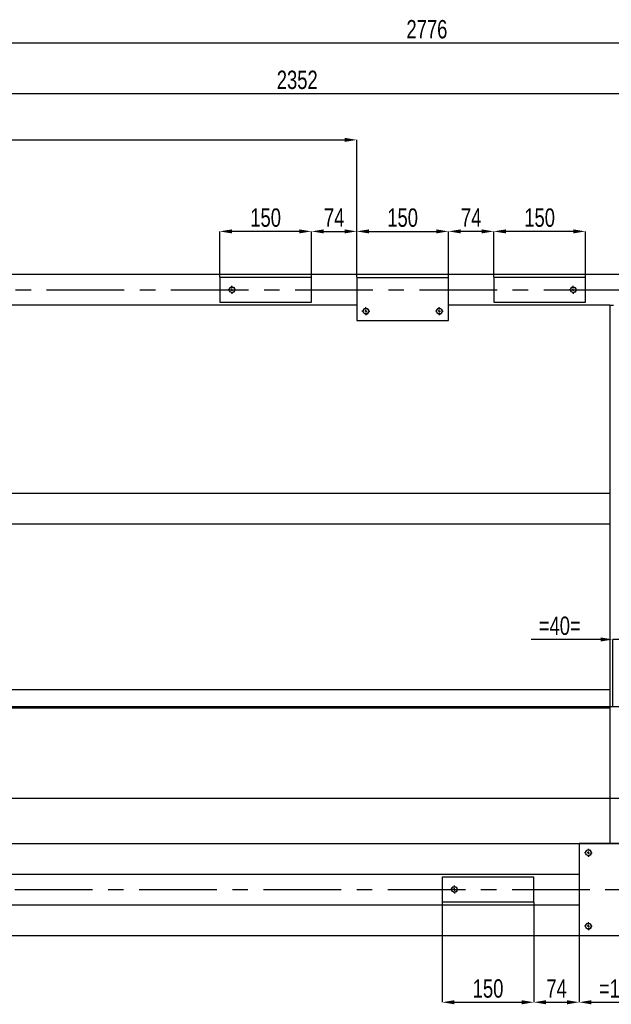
# Model space of a CAD drawing. Header units: millimetres. Extents: x 0 to 841, y 0 to 594.
# Tile 6 of 8: x 580 to 677, y 284 to 445. Entities that reach past the tile are written whole.
import ezdxf

# ---------------------------------------------------------------- set-up
doc = ezdxf.new("R2010")
doc.units = ezdxf.units.MM
doc.header["$PDSIZE"] = -1
doc.linetypes.add('CENTERX2', pattern=[20.32, 12.7, -2.54, 2.54, -2.54])
doc.layers.add('COTES', color=1, linetype='Continuous')
doc.layers.add('TRAIT-MIXTES', color=3, linetype='CENTERX2')
doc.layers.add('TRAIT-FORT', color=4, linetype='Continuous', lineweight=25)
doc.styles.add('SLDTEXTSTYLE0', font='TXT', dxfattribs={"width": 0.75})
doc.dimstyles.new('SLDDIMSTYLE0', dxfattribs={"dimtxt": 3, "dimasz": 2, "dimexe": 0, "dimexo": 0.0625, "dimgap": 0.75, "dimtad": 1, "dimdec": 0, "dimlfac": 10, "dimrnd": 1e-09, "dimzin": 12, "dimdsep": 46, "dimtxsty": 'SLDTEXTSTYLE0', "dimsah": 1, "dimcen": 0.09, "dimadec": 0, "dimazin": 3, "dimtfac": 1, "dimtdec": 0, "dimtofl": 0, "dimtmove": 0, "dimatfit": 3, "dimfxl": 1, "dimfrac": 2, "dimtolj": 1, "dimtzin": 12, "dimarcsym": 0})
doc.dimstyles.new('SLDDIMSTYLE1', dxfattribs={"dimtxt": 3, "dimasz": 2, "dimexe": 0, "dimexo": 0.0625, "dimgap": 0.75, "dimtad": 1, "dimdec": 0, "dimlfac": 10, "dimrnd": 1e-09, "dimzin": 12, "dimdsep": 46, "dimtxsty": 'SLDTEXTSTYLE0', "dimsah": 1, "dimcen": 0.09, "dimadec": 0, "dimazin": 3, "dimtfac": 1, "dimtdec": 0, "dimtmove": 0, "dimatfit": 0, "dimfxl": 1, "dimfrac": 2, "dimtolj": 1, "dimtzin": 12, "dimarcsym": 0})

# ---------------------------------------------------------------- blocks, each defined once
blk = doc.blocks.new('_D_39')
at = {"layer": 'COTES', "color": 0, "lineweight": -2, "transparency": 16777216}
for p, q in [((508, 417.67), (508, 425.47)), ((510, 425.47), (633.33, 425.47)), ((635.33, 403.03), (635.33, 425.47))]:
    blk.add_line(p, q, dxfattribs=at)
at = {"layer": 'COTES', "color": 0, "transparency": 16777216}
for points in [[(510, 425.8), (510, 425.13), (508, 425.47)], [(633.33, 425.8), (633.33, 425.13), (635.33, 425.47)]]:
    blk.add_solid(points, dxfattribs=at)
at = {"layer": 'Defpoints', "color": 0, "transparency": 16777216}
for p in [(635.33, 425.47), (508, 417.61), (635.33, 402.97)]:
    blk.add_point(p, dxfattribs=at)
at = {"layer": 'COTES', "color": 0, "transparency": 16777216, "insert": (571.66, 429.22), "char_height": 3, "attachment_point": 2, "style": 'SLDTEXTSTYLE0'}
blk.add_mtext('\\A1;1273', dxfattribs=at)
blk = doc.blocks.new('_D_40')
at = {"layer": 'COTES', "color": 0, "lineweight": -2, "transparency": 16777216}
for p, q in [((508, 417.67), (508, 433.03)), ((510, 433.03), (741.2, 433.03)), ((743.2, 403.03), (743.2, 433.03))]:
    blk.add_line(p, q, dxfattribs=at)
at = {"layer": 'COTES', "color": 0, "transparency": 16777216}
for points in [[(510, 433.36), (510, 432.7), (508, 433.03)], [(741.2, 433.36), (741.2, 432.7), (743.2, 433.03)]]:
    blk.add_solid(points, dxfattribs=at)
at = {"layer": 'Defpoints', "color": 0, "transparency": 16777216}
for p in [(743.2, 433.03), (508, 417.61), (743.2, 402.97)]:
    blk.add_point(p, dxfattribs=at)
at = {"layer": 'COTES', "color": 0, "transparency": 16777216, "insert": (625.6, 436.78), "char_height": 3, "attachment_point": 2, "style": 'SLDTEXTSTYLE0'}
blk.add_mtext('\\A1;2352', dxfattribs=at)
blk = doc.blocks.new('_D_41')
at = {"layer": 'COTES', "color": 0, "lineweight": -2, "transparency": 16777216}
for p, q in [((508, 416.03), (508, 441.3)), ((510, 441.3), (783.6, 441.3)), ((785.6, 403.03), (785.6, 441.3))]:
    blk.add_line(p, q, dxfattribs=at)
at = {"layer": 'COTES', "color": 0, "transparency": 16777216}
for points in [[(510, 441.64), (510, 440.97), (508, 441.3)], [(783.6, 441.64), (783.6, 440.97), (785.6, 441.3)]]:
    blk.add_solid(points, dxfattribs=at)
at = {"layer": 'Defpoints', "color": 0, "transparency": 16777216}
for p in [(785.6, 441.3), (508, 415.97), (785.6, 402.97)]:
    blk.add_point(p, dxfattribs=at)
at = {"layer": 'COTES', "color": 0, "transparency": 16777216, "insert": (646.8, 445.05), "char_height": 3, "attachment_point": 2, "style": 'SLDTEXTSTYLE0'}
blk.add_mtext('\\A1;2776', dxfattribs=at)
blk = doc.blocks.new('_D_46')
at = {"layer": 'COTES', "color": 0, "lineweight": -2, "transparency": 16777216}
for p, q in [((612.93, 403.03), (612.93, 410.51)), ((625.93, 410.51), (614.93, 410.51)), ((627.93, 403.03), (627.93, 410.51))]:
    blk.add_line(p, q, dxfattribs=at)
at = {"layer": 'COTES', "color": 0, "transparency": 16777216}
for points in [[(614.93, 410.84), (614.93, 410.18), (612.93, 410.51)], [(625.93, 410.84), (625.93, 410.18), (627.93, 410.51)]]:
    blk.add_solid(points, dxfattribs=at)
at = {"layer": 'Defpoints', "color": 0, "transparency": 16777216}
for p in [(612.93, 410.51), (612.93, 402.97), (627.93, 402.97)]:
    blk.add_point(p, dxfattribs=at)
at = {"layer": 'COTES', "color": 0, "transparency": 16777216, "insert": (620.43, 414.26), "char_height": 3, "attachment_point": 2, "style": 'SLDTEXTSTYLE0'}
blk.add_mtext('\\A1;150', dxfattribs=at)
blk = doc.blocks.new('_D_47')
at = {"layer": 'COTES', "color": 0, "lineweight": -2, "transparency": 16777216}
for p, q in [((635.33, 403.03), (635.33, 410.51)), ((637.33, 410.51), (648.33, 410.51)), ((650.33, 403.03), (650.33, 410.51))]:
    blk.add_line(p, q, dxfattribs=at)
at = {"layer": 'COTES', "color": 0, "transparency": 16777216}
for points in [[(637.33, 410.84), (637.33, 410.18), (635.33, 410.51)], [(648.33, 410.84), (648.33, 410.18), (650.33, 410.51)]]:
    blk.add_solid(points, dxfattribs=at)
at = {"layer": 'Defpoints', "color": 0, "transparency": 16777216}
for p in [(650.33, 410.51), (635.33, 402.97), (650.33, 402.97)]:
    blk.add_point(p, dxfattribs=at)
at = {"layer": 'COTES', "color": 0, "transparency": 16777216, "insert": (642.83, 414.26), "char_height": 3, "attachment_point": 2, "style": 'SLDTEXTSTYLE0'}
blk.add_mtext('\\A1;150', dxfattribs=at)
blk = doc.blocks.new('_D_48')
at = {"layer": 'COTES', "color": 0, "lineweight": -2, "transparency": 16777216}
for p, q in [((627.93, 403.03), (627.93, 410.51)), ((629.93, 410.51), (633.33, 410.51)), ((635.33, 403.03), (635.33, 410.51))]:
    blk.add_line(p, q, dxfattribs=at)
at = {"layer": 'COTES', "color": 0, "transparency": 16777216}
for points in [[(629.93, 410.84), (629.93, 410.18), (627.93, 410.51)], [(633.33, 410.84), (633.33, 410.18), (635.33, 410.51)]]:
    blk.add_solid(points, dxfattribs=at)
at = {"layer": 'Defpoints', "color": 0, "transparency": 16777216}
for p in [(635.33, 410.51), (627.93, 402.97), (635.33, 402.97)]:
    blk.add_point(p, dxfattribs=at)
at = {"layer": 'COTES', "color": 0, "transparency": 16777216, "insert": (631.63, 414.26), "char_height": 3, "attachment_point": 2, "style": 'SLDTEXTSTYLE0'}
blk.add_mtext('\\A1;74', dxfattribs=at)
blk = doc.blocks.new('_D_49')
at = {"layer": 'COTES', "color": 0, "lineweight": -2, "transparency": 16777216}
for p, q in [((650.33, 403.03), (650.33, 410.51)), ((655.73, 410.51), (652.33, 410.51)), ((657.73, 403.03), (657.73, 410.51))]:
    blk.add_line(p, q, dxfattribs=at)
at = {"layer": 'COTES', "color": 0, "transparency": 16777216}
for points in [[(652.33, 410.84), (652.33, 410.18), (650.33, 410.51)], [(655.73, 410.84), (655.73, 410.18), (657.73, 410.51)]]:
    blk.add_solid(points, dxfattribs=at)
at = {"layer": 'Defpoints', "color": 0, "transparency": 16777216}
for p in [(650.33, 410.51), (650.33, 402.97), (657.73, 402.97)]:
    blk.add_point(p, dxfattribs=at)
at = {"layer": 'COTES', "color": 0, "transparency": 16777216, "insert": (654.03, 414.26), "char_height": 3, "attachment_point": 2, "style": 'SLDTEXTSTYLE0'}
blk.add_mtext('\\A1;74', dxfattribs=at)
blk = doc.blocks.new('_D_50')
at = {"layer": 'COTES', "color": 0, "lineweight": -2, "transparency": 16777216}
for p, q in [((657.73, 403.03), (657.73, 410.51)), ((670.73, 410.51), (659.73, 410.51)), ((672.73, 403.03), (672.73, 410.51))]:
    blk.add_line(p, q, dxfattribs=at)
at = {"layer": 'COTES', "color": 0, "transparency": 16777216}
for points in [[(659.73, 410.84), (659.73, 410.18), (657.73, 410.51)], [(670.73, 410.84), (670.73, 410.18), (672.73, 410.51)]]:
    blk.add_solid(points, dxfattribs=at)
at = {"layer": 'Defpoints', "color": 0, "transparency": 16777216}
for p in [(657.73, 410.51), (657.73, 402.97), (672.73, 402.97)]:
    blk.add_point(p, dxfattribs=at)
at = {"layer": 'COTES', "color": 0, "transparency": 16777216, "insert": (665.23, 414.26), "char_height": 3, "attachment_point": 2, "style": 'SLDTEXTSTYLE0'}
blk.add_mtext('\\A1;150', dxfattribs=at)
blk = doc.blocks.new('_D_61')
at = {"layer": 'COTES', "color": 0, "lineweight": -2, "transparency": 16777216}
for p, q in [((649.3, 300.9), (649.3, 284.54)), ((664.3, 300.9), (664.3, 284.54)), ((651.3, 284.54), (662.3, 284.54))]:
    blk.add_line(p, q, dxfattribs=at)
at = {"layer": 'COTES', "color": 0, "transparency": 16777216}
for points in [[(651.3, 284.87), (651.3, 284.2), (649.3, 284.54)], [(662.3, 284.87), (662.3, 284.2), (664.3, 284.54)]]:
    blk.add_solid(points, dxfattribs=at)
at = {"layer": 'Defpoints', "color": 0, "transparency": 16777216}
for p in [(649.3, 300.97), (664.3, 300.97), (664.3, 284.54)]:
    blk.add_point(p, dxfattribs=at)
at = {"layer": 'COTES', "color": 0, "transparency": 16777216, "insert": (656.8, 288.29), "char_height": 3, "attachment_point": 2, "style": 'SLDTEXTSTYLE0'}
blk.add_mtext('\\A1;150', dxfattribs=at)
blk = doc.blocks.new('_D_63')
at = {"layer": 'COTES', "color": 0, "lineweight": -2, "transparency": 16777216}
for p, q in [((671.7, 295.4), (671.7, 284.54)), ((686.7, 295.4), (686.7, 284.54)), ((673.7, 284.54), (684.7, 284.54))]:
    blk.add_line(p, q, dxfattribs=at)
at = {"layer": 'COTES', "color": 0, "transparency": 16777216}
for points in [[(673.7, 284.87), (673.7, 284.2), (671.7, 284.54)], [(684.7, 284.87), (684.7, 284.2), (686.7, 284.54)]]:
    blk.add_solid(points, dxfattribs=at)
at = {"layer": 'Defpoints', "color": 0, "transparency": 16777216}
for p in [(671.7, 295.47), (686.7, 295.47), (686.7, 284.54)]:
    blk.add_point(p, dxfattribs=at)
at = {"layer": 'COTES', "color": 0, "transparency": 16777216, "insert": (679.2, 288.29), "char_height": 3, "attachment_point": 2, "style": 'SLDTEXTSTYLE0'}
blk.add_mtext('\\A1;=150=', dxfattribs=at)
blk = doc.blocks.new('_D_64')
at = {"layer": 'COTES', "color": 0, "lineweight": -2, "transparency": 16777216}
for p, q in [((664.3, 300.9), (664.3, 284.54)), ((671.7, 295.4), (671.7, 284.54)), ((666.3, 284.54), (669.7, 284.54))]:
    blk.add_line(p, q, dxfattribs=at)
at = {"layer": 'COTES', "color": 0, "transparency": 16777216}
for points in [[(666.3, 284.87), (666.3, 284.2), (664.3, 284.54)], [(669.7, 284.87), (669.7, 284.2), (671.7, 284.54)]]:
    blk.add_solid(points, dxfattribs=at)
at = {"layer": 'Defpoints', "color": 0, "transparency": 16777216}
for p in [(664.3, 300.97), (671.7, 295.47), (671.7, 284.54)]:
    blk.add_point(p, dxfattribs=at)
at = {"layer": 'COTES', "color": 0, "transparency": 16777216, "insert": (668, 288.29), "char_height": 3, "attachment_point": 2, "style": 'SLDTEXTSTYLE0'}
blk.add_mtext('\\A1;74', dxfattribs=at)
blk = doc.blocks.new('_D_69')
at = {"layer": 'COTES', "color": 0, "lineweight": -2, "transparency": 16777216}
for p, q in [((518.07, 310.47), (810.6, 310.47)), ((810.6, 297.47), (810.6, 308.47)), ((518.07, 295.47), (810.6, 295.47))]:
    blk.add_line(p, q, dxfattribs=at)
at = {"layer": 'COTES', "color": 0, "transparency": 16777216}
for points in [[(810.27, 308.47), (810.94, 308.47), (810.6, 310.47)], [(810.27, 297.47), (810.94, 297.47), (810.6, 295.47)]]:
    blk.add_solid(points, dxfattribs=at)
at = {"layer": 'Defpoints', "color": 0, "transparency": 16777216}
for p in [(518, 310.47), (810.6, 310.47), (518, 295.47)]:
    blk.add_point(p, dxfattribs=at)
at = {"layer": 'COTES', "color": 0, "transparency": 16777216, "insert": (806.85, 302.97), "char_height": 3, "attachment_point": 2, "rotation": 90, "style": 'SLDTEXTSTYLE0'}
blk.add_mtext('\\A1;=150=', dxfattribs=at)
blk = doc.blocks.new('_D_71')
at = {"layer": 'COTES', "color": 0, "lineweight": -2, "transparency": 16777216}
for p, q in [((512.57, 332.87), (810.6, 332.87)), ((810.6, 319.87), (810.6, 330.87)), ((512.57, 317.87), (810.6, 317.87))]:
    blk.add_line(p, q, dxfattribs=at)
at = {"layer": 'COTES', "color": 0, "transparency": 16777216}
for points in [[(810.27, 330.87), (810.94, 330.87), (810.6, 332.87)], [(810.27, 319.87), (810.94, 319.87), (810.6, 317.87)]]:
    blk.add_solid(points, dxfattribs=at)
at = {"layer": 'Defpoints', "color": 0, "transparency": 16777216}
for p in [(512.5, 332.87), (810.6, 332.87), (512.5, 317.87)]:
    blk.add_point(p, dxfattribs=at)
at = {"layer": 'COTES', "color": 0, "transparency": 16777216, "insert": (806.85, 325.37), "char_height": 3, "attachment_point": 2, "rotation": 90, "style": 'SLDTEXTSTYLE0'}
blk.add_mtext('\\A1;150', dxfattribs=at)
blk = doc.blocks.new('_D_77')
at = {"layer": 'COTES', "color": 0, "lineweight": -2, "transparency": 16777216}
for p, q in [((675.2, 343.82), (663.83, 343.82)), ((677.2, 332.93), (677.2, 343.82)), ((681.2, 343.82), (677.2, 343.82)), ((681.2, 332.93), (681.2, 343.82)), ((683.2, 343.82), (685.2, 343.82))]:
    blk.add_line(p, q, dxfattribs=at)
at = {"layer": 'COTES', "color": 0, "transparency": 16777216}
for points in [[(675.2, 344.16), (675.2, 343.49), (677.2, 343.82)], [(683.2, 344.16), (683.2, 343.49), (681.2, 343.82)]]:
    blk.add_solid(points, dxfattribs=at)
at = {"layer": 'Defpoints', "color": 0, "transparency": 16777216}
for p in [(677.2, 343.82), (677.2, 332.87), (681.2, 332.87)]:
    blk.add_point(p, dxfattribs=at)
at = {"layer": 'COTES', "color": 0, "transparency": 16777216, "insert": (668.52, 347.57), "char_height": 3, "attachment_point": 2, "style": 'SLDTEXTSTYLE0'}
blk.add_mtext('\\A1;=40=', dxfattribs=at)
blk = doc.blocks.new('SW_CENTERMARKSYMBOL_12')
at = {"layer": 'TRAIT-MIXTES', "color": 0}
for p, q in [((-0.4, 0), (-0.65, 0)), ((0, 0), (-0.2, 0)), ((0, 0.4), (0, 0.65)), ((0, 0), (0, 0.2)), ((0, 0), (0, -0.2)), ((0, 0), (0.2, 0)), ((0.4, 0), (0.65, 0)), ((0, -0.4), (0, -0.65))]:
    blk.add_line(p, q, dxfattribs=at)
blk = doc.blocks.new('SW_CENTERMARKSYMBOL_13')
at = {"layer": 'TRAIT-MIXTES', "color": 0}
for p, q in [((-0.4, 0), (-0.65, 0)), ((0, 0), (-0.2, 0)), ((0, 0.4), (0, 0.65)), ((0, 0), (0, 0.2)), ((0, 0), (0, -0.2)), ((0, 0), (0.2, 0)), ((0.4, 0), (0.65, 0)), ((0, -0.4), (0, -0.65))]:
    blk.add_line(p, q, dxfattribs=at)
blk = doc.blocks.new('SW_CENTERMARKSYMBOL_14')
at = {"layer": 'TRAIT-MIXTES', "color": 0}
for p, q in [((-0.4, 0), (-0.65, 0)), ((0, 0), (-0.2, 0)), ((0, 0.4), (0, 0.65)), ((0, 0), (0, 0.2)), ((0, 0), (0, -0.2)), ((0, 0), (0.2, 0)), ((0.4, 0), (0.65, 0)), ((0, -0.4), (0, -0.65))]:
    blk.add_line(p, q, dxfattribs=at)
blk = doc.blocks.new('SW_CENTERMARKSYMBOL_19')
at = {"layer": 'TRAIT-MIXTES', "color": 0}
for p, q in [((-0.4, 0), (-0.65, 0)), ((0, 0), (-0.2, 0)), ((0, 0.4), (0, 0.65)), ((0, 0), (0, 0.2)), ((0, 0), (0, -0.2)), ((0, 0), (0.2, 0)), ((0.4, 0), (0.65, 0)), ((0, -0.4), (0, -0.65))]:
    blk.add_line(p, q, dxfattribs=at)
blk = doc.blocks.new('SW_CENTERMARKSYMBOL_24')
at = {"layer": 'TRAIT-MIXTES', "color": 0}
for p, q in [((-0.4, 0), (-0.65, 0)), ((0, 0), (-0.2, 0)), ((0, 0.4), (0, 0.65)), ((0, 0), (0, 0.2)), ((0, 0), (0, -0.2)), ((0, 0), (0.2, 0)), ((0.4, 0), (0.65, 0)), ((0, -0.4), (0, -0.65))]:
    blk.add_line(p, q, dxfattribs=at)
blk = doc.blocks.new('SW_CENTERMARKSYMBOL_33')
at = {"layer": 'TRAIT-MIXTES', "color": 0}
blk.add_line((0.4, 0), (239.56, 0), dxfattribs=at)
blk = doc.blocks.new('SW_CENTERMARKSYMBOL_37')
at = {"layer": 'TRAIT-MIXTES', "color": 0}
blk.add_line((0.4, 0), (267.42, 0), dxfattribs=at)
blk = doc.blocks.new('SW_CENTERMARKSYMBOL_38')
at = {"layer": 'TRAIT-MIXTES', "color": 0}
for p, q in [((-0.4, 0), (-0.65, 0)), ((0, 0), (-0.2, 0)), ((0, 0.4), (0, 0.65)), ((0, 0), (0, 0.2)), ((0, 0), (0, -0.2)), ((0, 0), (0.2, 0)), ((0.4, 0), (0.65, 0)), ((0, -0.4), (0, -0.65))]:
    blk.add_line(p, q, dxfattribs=at)
blk = doc.blocks.new('SW_CENTERMARKSYMBOL_39')
at = {"layer": 'TRAIT-MIXTES', "color": 0}
for p, q in [((-0.4, 0), (-0.65, 0)), ((0, 0), (-0.2, 0)), ((0, 0.4), (0, 0.65)), ((0, 0), (0, 0.2)), ((0, 0), (0, -0.2)), ((0, 0), (0.2, 0)), ((0.4, 0), (0.65, 0)), ((0, -0.4), (0, -0.65))]:
    blk.add_line(p, q, dxfattribs=at)

msp = doc.modelspace()

# ---------------------------------------------------------------- linework, layer by layer
at = {"lineweight": 18}
for centre in [(614.93, 400.97), (670.73, 400.97), (636.83, 397.47), (648.83, 397.47), (673.2, 308.97), (651.3, 302.97), (673.2, 296.97)]:
    msp.add_arc(centre, 0.5, 255, 195, dxfattribs=at)
at = {"layer": 'TRAIT-FORT', "lineweight": 25}
for p, q in [((792.6, 403.47), (508, 403.47)), ((627.93, 402.97), (612.93, 402.97)), ((612.93, 402.97), (612.93, 398.97)), ((627.93, 398.97), (627.93, 402.97)), ((635.33, 402.97), (635.33, 395.97)), ((635.33, 402.97), (650.33, 402.97)), ((650.33, 395.97), (650.33, 402.97)), ((672.73, 402.97), (657.73, 402.97)), ((657.73, 402.97), (657.73, 398.97)), ((672.73, 398.97), (672.73, 402.97)), ((635.33, 398.47), (543.5, 398.47)), ((612.93, 398.97), (627.93, 398.97)), ((676.7, 398.47), (650.33, 398.47)), ((657.73, 398.97), (672.73, 398.97)), ((676.7, 398.47), (676.7, 367.67)), ((676.7, 398.47), (677.3, 398.47)), ((635.33, 395.97), (650.33, 395.97)), ((676.7, 367.67), (513, 367.67)), ((676.7, 367.67), (676.7, 367.07)), ((676.7, 367.07), (676.7, 363.27)), ((676.7, 362.67), (513, 362.67)), ((676.7, 363.27), (676.7, 362.67)), ((676.7, 362.67), (676.7, 310.47)), ((676.7, 335.57), (513, 335.57)), ((676.7, 332.57), (513, 332.57)), ((671.7, 310.47), (671.7, 295.47)), ((686.7, 310.47), (671.7, 310.47)), ((518, 305.47), (671.7, 305.47)), ((664.3, 304.97), (649.3, 304.97)), ((649.3, 304.97), (649.3, 300.97)), ((664.3, 300.97), (664.3, 304.97)), ((649.3, 300.97), (664.3, 300.97)), ((518, 300.47), (671.7, 300.47)), ((671.7, 295.47), (686.7, 295.47))]:
    msp.add_line(p, q, dxfattribs=at)
for centre in [(614.93, 400.97), (670.73, 400.97), (636.83, 397.47), (648.83, 397.47), (673.2, 308.97), (651.3, 302.97), (673.2, 296.97)]:
    msp.add_circle(centre, 0.45, dxfattribs=at)

# ---------------------------------------------------------------- block references
at = {"layer": 'TRAIT-MIXTES'}
for name, p in [('SW_CENTERMARKSYMBOL_33', (563.9, 400.97)), ('SW_CENTERMARKSYMBOL_19', (614.93, 400.97)), ('SW_CENTERMARKSYMBOL_24', (670.73, 400.97)), ('SW_CENTERMARKSYMBOL_39', (636.83, 397.47)), ('SW_CENTERMARKSYMBOL_38', (648.83, 397.47)), ('SW_CENTERMARKSYMBOL_12', (673.2, 308.97)), ('SW_CENTERMARKSYMBOL_37', (538.4, 302.97)), ('SW_CENTERMARKSYMBOL_14', (651.3, 302.97)), ('SW_CENTERMARKSYMBOL_13', (673.2, 296.97))]:
    msp.add_blockref(name, p, dxfattribs=at)

# ---------------------------------------------------------------- dimensions: what is measured, and where the dimension line sits
at = {"layer": 'COTES'}
for base, p1, p2, dimstyle, picture, middle in [((785.6, 441.3), (508, 415.97), (785.6, 402.97), 'SLDDIMSTYLE0', '_D_41', (646.8, 441.3)), ((743.2, 433.03), (508, 417.61), (743.2, 402.97), 'SLDDIMSTYLE0', '_D_40', (625.6, 433.03)), ((635.33, 425.47), (508, 417.61), (635.33, 402.97), 'SLDDIMSTYLE0', '_D_39', (571.66, 425.47)), ((612.93, 410.51), (627.93, 402.97), (612.93, 402.97), 'SLDDIMSTYLE0', '_D_46', (620.43, 410.51)), ((635.33, 410.51), (627.93, 402.97), (635.33, 402.97), 'SLDDIMSTYLE1', '_D_48', (631.63, 410.51)), ((650.33, 410.51), (635.33, 402.97), (650.33, 402.97), 'SLDDIMSTYLE0', '_D_47', (642.83, 410.51)), ((650.33, 410.51), (657.73, 402.97), (650.33, 402.97), 'SLDDIMSTYLE1', '_D_49', (654.03, 410.51)), ((657.73, 410.51), (672.73, 402.97), (657.73, 402.97), 'SLDDIMSTYLE0', '_D_50', (665.23, 410.51)), ((664.3, 284.54), (649.3, 300.97), (664.3, 300.97), 'SLDDIMSTYLE0', '_D_61', (656.8, 284.54)), ((671.7, 284.54), (664.3, 300.97), (671.7, 295.47), 'SLDDIMSTYLE1', '_D_64', (668, 284.54))]:
    dim = msp.add_linear_dim(base=base, p1=p1, p2=p2, dimstyle=dimstyle, dxfattribs=at)
    dim.commit()
    dim.dimension.update_dxf_attribs({"geometry": picture, "text_midpoint": middle, "dimtype": 160})
for base, p1, p2, dimstyle, picture, middle in [((677.2, 343.82), (681.2, 332.87), (677.2, 332.87), 'SLDDIMSTYLE1', '_D_77', (668.52, 343.82)), ((686.7, 284.54), (671.7, 295.47), (686.7, 295.47), 'SLDDIMSTYLE0', '_D_63', (679.2, 284.54))]:
    dim = msp.add_linear_dim(base=base, p1=p1, p2=p2, text='=<>=', dimstyle=dimstyle, dxfattribs=at)
    dim.commit()
    dim.dimension.update_dxf_attribs({"geometry": picture, "text_midpoint": middle, "dimtype": 160})
dim = msp.add_linear_dim(base=(810.6, 332.87), p1=(512.5, 317.87), p2=(512.5, 332.87), angle=90, dimstyle='SLDDIMSTYLE0', dxfattribs=at)
dim.commit()
dim.dimension.update_dxf_attribs({"geometry": '_D_71', "text_midpoint": (810.6, 325.37), "dimtype": 160})
dim = msp.add_linear_dim(base=(810.6, 310.47), p1=(518, 295.47), p2=(518, 310.47), angle=90, text='=<>=', dimstyle='SLDDIMSTYLE0', dxfattribs=at)
dim.commit()
dim.dimension.update_dxf_attribs({"geometry": '_D_69', "text_midpoint": (810.6, 302.97), "dimtype": 160})

doc.saveas('drawing.dxf')
